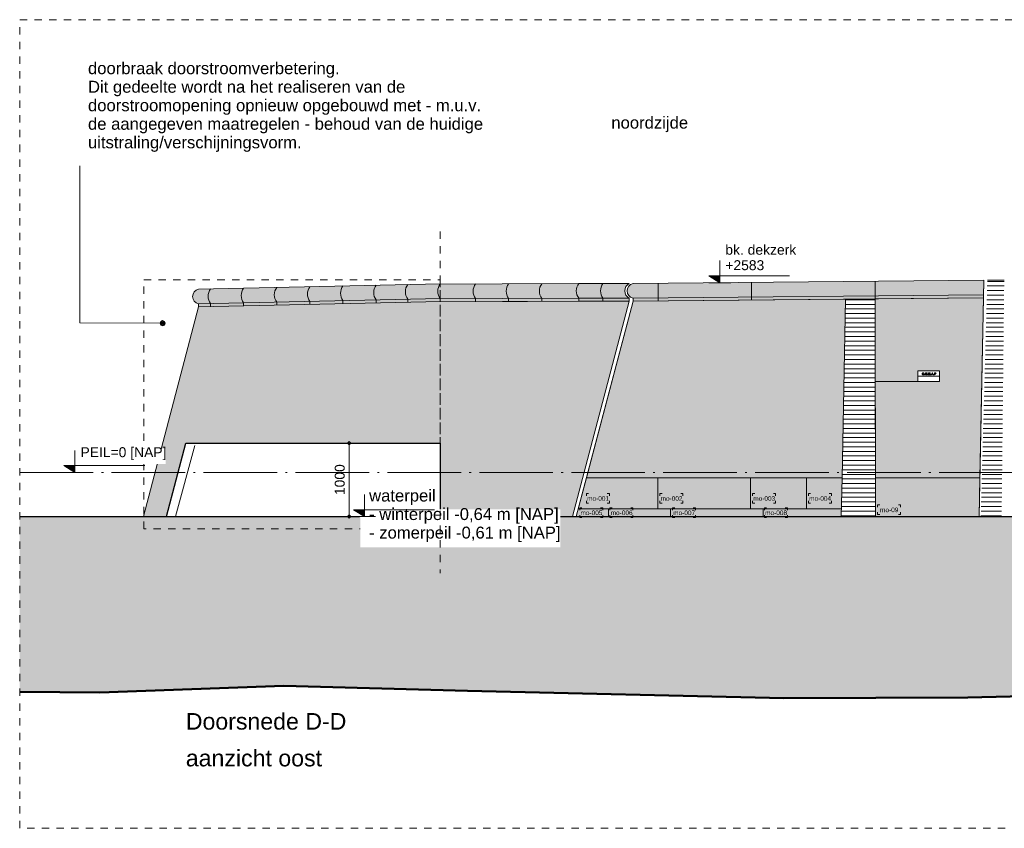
# Model space of a CAD drawing. Extents: x -294884 to 286267, y 0 to 1429765.
# Tile 50 of 178: x -28500 to -15114, y 381935 to 392935. Entities that reach past the tile are written whole.
import ezdxf

# ---------------------------------------------------------------- set-up
doc = ezdxf.new("R2010")
doc.units = 0
doc.header["$MEASUREMENT"] = 0
doc.linetypes.add('DASHDOT', pattern=[1250, 1000, -112.5, 25, -112.5])
doc.linetypes.add('DASHED', pattern=[200, 100, -100])
for name, color, linetype in [('A-0019-AFDEKVLAK', 1, 'Continuous'), ('A-0020-KADER', 8, 'Continuous'), ('A-0030-STRAMIEN', 1, 'Continuous'), ('A-0038-STR-MAATLIJN', 1, 'Continuous'), ('A-0070-SYMBOOL', 1, 'Continuous'), ('A-0306--', 1, 'Continuous'), ('A-0307-TEKST', 7, 'Continuous'), ('A-1100-TXT+MT-SO', 7, 'Continuous'), ('A-1130-TXT+MT-BE', 1, 'Continuous')]:
    doc.layers.add(name, color=color, linetype=linetype)
doc.dimstyles.new('@D00GM', dxfattribs={"dimtxt": 135, "dimasz": 1, "dimexe": 0.18, "dimexo": 0.0625, "dimgap": 13.5, "dimtad": 1, "dimdec": 0, "dimzin": 0, "dimdsep": 46, "dimtxsty": 'Standard', "dimblk": '^SD00____100_10', "dimcen": 0.09, "dimse1": 1, "dimse2": 1, "dimclrd": 1, "dimadec": 0, "dimazin": 0, "dimtfac": 1, "dimtdec": 4, "dimtmove": 0, "dimatfit": 3, "dimfxl": 0, "dimtolj": 1, "dimtzin": 0, "dimlwd": 13, "dimarcsym": 0})
doc.dimstyles.new('@D03ST', dxfattribs={"dimtxt": 162, "dimasz": 1, "dimexe": 0.18, "dimexo": 0.0625, "dimgap": 16.2, "dimtad": 1, "dimdec": 0, "dimzin": 0, "dimdsep": 46, "dimtxsty": 'Standard', "dimblk": '^SD03____100_10', "dimcen": 0.09, "dimse1": 1, "dimse2": 1, "dimclrd": 1, "dimadec": 0, "dimazin": 0, "dimtfac": 1, "dimtdec": 4, "dimtmove": 0, "dimatfit": 3, "dimfxl": 0, "dimtolj": 1, "dimtzin": 0, "dimlwd": 13, "dimarcsym": 0})
pattern_1 = [(0, (0, 0), (0, 62.5), [])]

# ---------------------------------------------------------------- blocks, each defined once
blk = doc.blocks.new('*D')
at = {"color": 1, "linetype": 'Continuous', "lineweight": 13}
for points in [[(62927, 114665), (63143, 119960)], [(63293, 119954), (62993, 119966)], [(79682, 118845), (79383, 118875)], [(79499, 118522), (79533, 118860)], [(78427, 113303), (78957, 118577)], [(79106, 118562), (78808, 118592)], [(79148, 115040), (79499, 118522)], [(79648, 118507), (79349, 118537)], [(79648, 118507), (79349, 118537)], [(78968, 113249), (79148, 115040)], [(79298, 115025), (78999, 115055)], [(79298, 115025), (78999, 115055)], [(63077, 114659), (62777, 114671)], [(78576, 113288), (78278, 113318)], [(79118, 113234), (78819, 113264)], [(79118, 113234), (78819, 113264)], [(78934, 112910), (78968, 113249)], [(79084, 112895), (78785, 112925)], [(-122398, 58428), (-122398, 58128)], [(-117098, 58425), (-117098, 58125)], [(-117098, 58275), (-122398, 58278)], [(26619, -2220), (26619, -1920)], [(26619, -2220), (26619, -1920)], [(31919, -2220), (31919, -1920)], [(31919, -2220), (31919, -1920)], [(26619, -2070), (31919, -2070)], [(26619, -2070), (31919, -2070)], [(117098, -58425), (117098, -58125)], [(122398, -58428), (122398, -58128)], [(117098, -58275), (122398, -58278)]]:
    blk.add_lwpolyline(points, dxfattribs=at)
at = {"color": 7, "linetype": 'Continuous', "lineweight": 18}
for points in [[(63166, 119959), (63144, 119983), (63120, 119961), (63142, 119937)], [(79555, 118858), (79535, 118883), (79510, 118863), (79530, 118838)], [(78980, 118574), (78960, 118599), (78934, 118579), (78955, 118554)], [(79521, 118520), (79501, 118545), (79476, 118524), (79496, 118499)], [(79521, 118520), (79501, 118545), (79476, 118524), (79496, 118499)], [(79171, 115037), (79151, 115063), (79126, 115042), (79146, 115017)], [(79171, 115037), (79151, 115063), (79126, 115042), (79146, 115017)], [(62950, 114664), (62928, 114688), (62904, 114666), (62926, 114642)], [(78450, 113301), (78429, 113326), (78404, 113305), (78425, 113280)], [(78991, 113246), (78971, 113272), (78945, 113251), (78966, 113226)], [(78991, 113246), (78971, 113272), (78945, 113251), (78966, 113226)], [(78957, 112908), (78937, 112933), (78911, 112913), (78932, 112888)], [(-122398, 58301), (-122421, 58278), (-122398, 58255), (-122375, 58278)], [(-117098, 58298), (-117121, 58275), (-117098, 58252), (-117075, 58275)], [(26619, -2093), (26642, -2070), (26619, -2047), (26596, -2070)], [(26619, -2093), (26642, -2070), (26619, -2047), (26596, -2070)], [(31919, -2093), (31942, -2070), (31919, -2047), (31896, -2070)], [(31919, -2093), (31942, -2070), (31919, -2047), (31896, -2070)], [(117098, -58298), (117121, -58275), (117098, -58252), (117075, -58275)], [(122398, -58301), (122421, -58278), (122398, -58255), (122375, -58278)]]:
    blk.add_lwpolyline(points, close=True, dxfattribs=at)
at = {"layer": 'A-0030-STRAMIEN', "color": 1, "linetype": 'Continuous', "lineweight": 13}
for points in [[(140965, 109469), (140670, 109524)], [(139855, 104285), (140818, 109496)], [(140003, 104257), (139708, 104312)], [(150193, -2166), (150193, -1866)], [(155493, -2166), (155493, -1866)], [(150193, -2016), (155493, -2016)], [(162027, -30782), (162027, -31082)], [(167327, -30782), (167327, -31082)], [(167327, -30932), (162027, -30932)]]:
    blk.add_lwpolyline(points, dxfattribs=at)
at = {"layer": 'A-0030-STRAMIEN', "color": 7, "linetype": 'Continuous', "lineweight": 18}
for points in [[(140840, 109492), (140822, 109519), (140795, 109501), (140814, 109474)], [(139878, 104280), (139859, 104307), (139833, 104289), (139851, 104262)], [(150193, -2039), (150216, -2016), (150193, -1993), (150170, -2016)], [(155493, -2039), (155516, -2016), (155493, -1993), (155470, -2016)], [(162027, -30909), (162004, -30932), (162027, -30955), (162050, -30932)], [(167327, -30909), (167304, -30932), (167327, -30955), (167350, -30932)]]:
    blk.add_lwpolyline(points, close=True, dxfattribs=at)
at = {"layer": 'A-0038-STR-MAATLIJN', "color": 1, "linetype": 'Continuous', "lineweight": 13}
for points in [[(54211, 116191), (54774, 129790)], [(54924, 129784), (54624, 129797)], [(93531, 103792), (95230, 122696)], [(95379, 122683), (95080, 122709)], [(54361, 116185), (54061, 116197)], [(132939, 106441), (134733, 116156)], [(134881, 116129), (134586, 116184)], [(140523, 109551), (141512, 114908)], [(141660, 114881), (141365, 114935)], [(139716, 105182), (140523, 109551)], [(140670, 109524), (140375, 109578)], [(140670, 109524), (140375, 109578)], [(133086, 106414), (132791, 106468)], [(139560, 104339), (139716, 105182)], [(139863, 105155), (139568, 105209)], [(139863, 105155), (139568, 105209)], [(139708, 104312), (139413, 104366)], [(93680, 103778), (93382, 103805)], [(58982, 102621), (58994, 102921)], [(58988, 102771), (64711, 102534)], [(64705, 102384), (64717, 102684)], [(136364, 96015), (136419, 96310)], [(136392, 96163), (141960, 95134)], [(141932, 94987), (141987, 95282)], [(98404, 84548), (98430, 84847)], [(98417, 84697), (105364, 84073)], [(105351, 83924), (105378, 84222)], [(27759, -1151), (27759, -1451)], [(41370, -1148), (41370, -1448)], [(80074, -1152), (80074, -1452)], [(99055, -1148), (99055, -1448)], [(151050, -1420), (151050, -1120)], [(160941, -1420), (160941, -1120)], [(41370, -1298), (27759, -1301)], [(99055, -1298), (80074, -1302)], [(151050, -1270), (160941, -1270)], [(150193, -1866), (150193, -1566)], [(151050, -1866), (151050, -1566)], [(151050, -1866), (151050, -1566)], [(155493, -1866), (155493, -1566)], [(155493, -1866), (155493, -1566)], [(160941, -1866), (160941, -1566)], [(150193, -1716), (151050, -1716)], [(151050, -1716), (155493, -1716)], [(155493, -1716), (160941, -1716)], [(163921, -1933), (163921, -1633)], [(167496, -1933), (167496, -1633)], [(85620, -2081), (85620, -1781)], [(85620, -2081), (85620, -1781)], [(163921, -1783), (167496, -1783)], [(87964, -2761), (87964, -2461)], [(89764, -2761), (89764, -2461)], [(89764, -2761), (89764, -2461)], [(93264, -2761), (93264, -2461)], [(87964, -2611), (89764, -2611)], [(89764, -2611), (93264, -2611)], [(16419, -29459), (16419, -29759)], [(30030, -29462), (30030, -29762)], [(85801, -29491), (85801, -29791)], [(104781, -29495), (104781, -29795)], [(16419, -29609), (30030, -29612)], [(85801, -29641), (104781, -29645)], [(156589, -30203), (156589, -29903)], [(166470, -30203), (166470, -29903)], [(166470, -30053), (156589, -30053)], [(91591, -30907), (91591, -30607)], [(95091, -30907), (95091, -30607)], [(95091, -30907), (95091, -30607)], [(96891, -30907), (96891, -30607)], [(95091, -30757), (91591, -30757)], [(96891, -30757), (95091, -30757)]]:
    blk.add_lwpolyline(points, dxfattribs=at)
at = {"layer": 'A-0038-STR-MAATLIJN', "color": 7, "linetype": 'Continuous', "lineweight": 18}
for points in [[(54797, 129790), (54775, 129813), (54751, 129791), (54773, 129768)], [(95253, 122694), (95232, 122719), (95207, 122698), (95228, 122673)], [(54234, 116190), (54212, 116214), (54188, 116192), (54210, 116168)], [(134756, 116152), (134737, 116179), (134711, 116161), (134729, 116134)], [(141535, 114904), (141516, 114930), (141490, 114912), (141508, 114885)], [(140545, 109547), (140527, 109574), (140500, 109555), (140519, 109528)], [(140545, 109547), (140527, 109574), (140500, 109555), (140519, 109528)], [(132961, 106437), (132943, 106463), (132916, 106445), (132934, 106418)], [(139738, 105178), (139720, 105205), (139693, 105186), (139712, 105159)], [(139738, 105178), (139720, 105205), (139693, 105186), (139712, 105159)], [(139583, 104335), (139564, 104362), (139538, 104343), (139556, 104317)], [(93554, 103790), (93533, 103815), (93508, 103794), (93529, 103769)], [(58987, 102748), (59011, 102770), (58989, 102794), (58965, 102772)], [(64710, 102511), (64734, 102533), (64712, 102557), (64688, 102535)], [(136387, 96140), (136414, 96158), (136396, 96185), (136369, 96167)], [(141956, 95112), (141982, 95130), (141964, 95157), (141937, 95138)], [(98415, 84674), (98440, 84695), (98419, 84720), (98394, 84699)], [(105362, 84050), (105387, 84071), (105366, 84096), (105342, 84075)], [(27759, -1278), (27736, -1301), (27759, -1324), (27782, -1301)], [(41370, -1275), (41347, -1298), (41370, -1321), (41393, -1298)], [(80074, -1279), (80051, -1302), (80074, -1325), (80097, -1302)], [(99055, -1275), (99032, -1298), (99055, -1321), (99078, -1298)], [(151050, -1293), (151073, -1270), (151050, -1247), (151027, -1270)], [(160941, -1293), (160964, -1270), (160941, -1247), (160918, -1270)], [(150193, -1739), (150216, -1716), (150193, -1693), (150170, -1716)], [(151050, -1739), (151073, -1716), (151050, -1693), (151027, -1716)], [(151050, -1739), (151073, -1716), (151050, -1693), (151027, -1716)], [(155493, -1739), (155516, -1716), (155493, -1693), (155470, -1716)], [(155493, -1739), (155516, -1716), (155493, -1693), (155470, -1716)], [(160941, -1739), (160964, -1716), (160941, -1693), (160918, -1716)], [(163921, -1806), (163944, -1783), (163921, -1760), (163898, -1783)], [(167496, -1806), (167519, -1783), (167496, -1760), (167473, -1783)], [(85620, -1954), (85643, -1931), (85620, -1908), (85597, -1931)], [(85620, -1954), (85643, -1931), (85620, -1908), (85597, -1931)], [(87964, -2634), (87987, -2611), (87964, -2588), (87941, -2611)], [(89764, -2634), (89787, -2611), (89764, -2588), (89741, -2611)], [(89764, -2634), (89787, -2611), (89764, -2588), (89741, -2611)], [(93264, -2634), (93287, -2611), (93264, -2588), (93241, -2611)], [(16419, -29586), (16442, -29609), (16419, -29632), (16396, -29609)], [(30030, -29589), (30053, -29612), (30030, -29635), (30007, -29612)], [(85801, -29618), (85824, -29641), (85801, -29664), (85778, -29641)], [(104781, -29622), (104804, -29645), (104781, -29668), (104758, -29645)], [(156589, -30076), (156566, -30053), (156589, -30030), (156612, -30053)], [(166470, -30076), (166447, -30053), (166470, -30030), (166492, -30053)], [(91591, -30780), (91568, -30757), (91591, -30734), (91614, -30757)], [(95091, -30780), (95068, -30757), (95091, -30734), (95114, -30757)], [(95091, -30780), (95068, -30757), (95091, -30734), (95114, -30757)], [(96891, -30780), (96868, -30757), (96891, -30734), (96914, -30757)]]:
    blk.add_lwpolyline(points, close=True, dxfattribs=at)
at = {"layer": 'A-0038-STR-MAATLIJN', "color": 1, "linetype": 'Continuous'}
blk.add_point((85620, -1931), dxfattribs=at)
at = {"layer": 'A-1130-TXT+MT-BE', "color": 1, "linetype": 'Continuous', "lineweight": 13}
for points in [[(63310, 129442), (63010, 129455)], [(62774, 119975), (63160, 129448)], [(62604, 115818), (62774, 119975)], [(62923, 119969), (62624, 119981)], [(62923, 119969), (62624, 119981)], [(62754, 115812), (62454, 115824)], [(62754, 115812), (62454, 115824)], [(62558, 114679), (62604, 115818)], [(62708, 114673), (62408, 114685)], [(-131879, 58064), (-131879, 57764)], [(-122398, 58058), (-122398, 57758)], [(-122398, 58058), (-122398, 57758)], [(-118237, 58056), (-118237, 57756)], [(-118237, 58056), (-118237, 57756)], [(-117097, 58055), (-117097, 57755)], [(-122398, 57908), (-131879, 57914)], [(-118237, 57906), (-122398, 57908)], [(-117097, 57905), (-118237, 57906)], [(26618, -1850), (26618, -1550)], [(27759, -1850), (27759, -1550)], [(27759, -1850), (27759, -1550)], [(31919, -1850), (31919, -1550)], [(31919, -1850), (31919, -1550)], [(41400, -1850), (41400, -1550)], [(26618, -1700), (27759, -1700)], [(27759, -1700), (31919, -1700)], [(31919, -1700), (41400, -1700)], [(25452, -30820), (25452, -30520)], [(30752, -30820), (30752, -30520)], [(25452, -30670), (30752, -30670)], [(71110, -33871), (70810, -33871)], [(70960, -34871), (70960, -33871)], [(115190, -33871), (114890, -33871)], [(115040, -34871), (115040, -33871)], [(71110, -34871), (70810, -34871)], [(115190, -34871), (114890, -34871)], [(117097, -58055), (117097, -57755)], [(118237, -58056), (118237, -57756)], [(118237, -58056), (118237, -57756)], [(122398, -58058), (122398, -57758)], [(122398, -58058), (122398, -57758)], [(131879, -58064), (131879, -57764)], [(117097, -57905), (118237, -57906)], [(118237, -57906), (122398, -57908)], [(122398, -57908), (131879, -57914)]]:
    blk.add_lwpolyline(points, dxfattribs=at)
at = {"layer": 'A-1130-TXT+MT-BE', "color": 7, "linetype": 'Continuous', "lineweight": 18}
for points in [[(63183, 129448), (63161, 129471), (63137, 129449), (63159, 129426)], [(62797, 119974), (62774, 119998), (62751, 119976), (62773, 119952)], [(62797, 119974), (62774, 119998), (62751, 119976), (62773, 119952)], [(62627, 115817), (62605, 115841), (62581, 115819), (62603, 115795)], [(62627, 115817), (62605, 115841), (62581, 115819), (62603, 115795)], [(62581, 114678), (62559, 114702), (62535, 114680), (62557, 114656)], [(-131879, 57937), (-131902, 57914), (-131879, 57891), (-131856, 57914)], [(-122398, 57931), (-122421, 57908), (-122398, 57885), (-122375, 57908)], [(-122398, 57931), (-122421, 57908), (-122398, 57885), (-122375, 57908)], [(-118237, 57929), (-118260, 57906), (-118237, 57883), (-118214, 57906)], [(-118237, 57929), (-118260, 57906), (-118237, 57883), (-118214, 57906)], [(-117097, 57928), (-117120, 57905), (-117097, 57882), (-117074, 57905)], [(26618, -1723), (26641, -1700), (26618, -1677), (26595, -1700)], [(27759, -1723), (27782, -1700), (27759, -1677), (27736, -1700)], [(27759, -1723), (27782, -1700), (27759, -1677), (27736, -1700)], [(31919, -1723), (31942, -1700), (31919, -1677), (31896, -1700)], [(31919, -1723), (31942, -1700), (31919, -1677), (31896, -1700)], [(41400, -1723), (41423, -1700), (41400, -1677), (41377, -1700)], [(25452, -30693), (25475, -30670), (25452, -30647), (25429, -30670)], [(30752, -30693), (30775, -30670), (30752, -30647), (30729, -30670)], [(70982, -33871), (70960, -33848), (70937, -33871), (70960, -33894)], [(115063, -33871), (115040, -33848), (115017, -33871), (115040, -33894)], [(70982, -34871), (70960, -34848), (70937, -34871), (70960, -34894)], [(115063, -34871), (115040, -34848), (115017, -34871), (115040, -34894)], [(117097, -57928), (117120, -57905), (117097, -57882), (117074, -57905)], [(118237, -57929), (118260, -57906), (118237, -57883), (118214, -57906)], [(118237, -57929), (118260, -57906), (118237, -57883), (118214, -57906)], [(122398, -57931), (122421, -57908), (122398, -57885), (122375, -57908)], [(122398, -57931), (122421, -57908), (122398, -57885), (122375, -57908)], [(131879, -57937), (131902, -57914), (131879, -57891), (131856, -57914)]]:
    blk.add_lwpolyline(points, close=True, dxfattribs=at)
at = {"color": 7, "linetype": 'Continuous', "char_height": 135, "attachment_point": 7, "line_spacing_factor": 0.933333}
for s, insert, rotation in [('{\\fArial|b0|i0|c12|p0;340}', (79443, 118543), 84.2582), ('{\\fArial|b0|i0|c12|p0;5300}', (62969, 117109), 87.6654), ('{\\fArial|b0|i0|c12|p0;3500}', (79246, 116581), 84.2577), ('{\\fArial|b0|i0|c12|p0;5300}', (78614, 115740), 84.2577), ('{\\fArial|b0|i0|c12|p0;1800}', (78980, 113945), 84.2577), ('{\\fArial|b0|i0|c12|p0;340}', (78879, 112931), 84.2582), ('{\\fArial|b0|i0|c12|p0;5300}', (-119954, 58369), 359.9654), ('{\\fArial|b0|i0|c12|p0;5300}', (119541, -58219), 359.9654)]:
    blk.add_mtext(s, dxfattribs=dict(at, insert=insert, rotation=rotation))
at = {"color": 7, "linetype": 'Continuous', "insert": (29063, -2013), "char_height": 135, "attachment_point": 7, "line_spacing_factor": 0.933333}
blk.add_mtext('{\\fArial|b0|i0|c12|p0;5300}', dxfattribs=at)
blk.add_mtext('{\\fArial|b0|i0|c12|p0;5300}', dxfattribs=at)
at = {"layer": 'A-0030-STRAMIEN', "color": 7, "linetype": 'Continuous', "insert": (140224, 106660), "char_height": 162, "attachment_point": 7, "rotation": 79.5354, "line_spacing_factor": 0.933333}
blk.add_mtext('{\\fArial|b0|i0|c12|p0;5300}', dxfattribs=at)
at = {"layer": 'A-0030-STRAMIEN', "color": 7, "linetype": 'Continuous', "char_height": 162, "attachment_point": 7, "line_spacing_factor": 0.933333}
for insert in [(152596, -1947), (164429, -30821)]:
    blk.add_mtext('{\\fArial|b0|i0|c12|p0;5300}', dxfattribs=dict(at, insert=insert))
at = {"layer": 'A-0038-STR-MAATLIJN', "color": 7, "linetype": 'Continuous', "char_height": 162, "attachment_point": 7, "line_spacing_factor": 0.933333}
for s, insert, rotation in [('{\\fArial|b0|i0|c12|p0;13611}', (54411, 122684), 87.6307), ('{\\fArial|b0|i0|c12|p0;18980}', (94284, 112942), 84.865), ('{\\fArial|b0|i0|c12|p0;5448}', (140905, 111999), 79.5354), ('{\\fArial|b0|i0|c12|p0;9880}', (133723, 111068), 79.535), ('{\\fArial|b0|i0|c12|p0;4443}', (140007, 107136), 79.5354), ('{\\fArial|b0|i0|c12|p0;857}', (139536, 104591), 79.5354), ('{\\fArial|b0|i0|c12|p0;5728}', (61605, 102732), 357.6307), ('{\\fArial|b0|i0|c12|p0;5662}', (138945, 95761), 349.535), ('{\\fArial|b0|i0|c12|p0;6975}', (101650, 84476), 354.865), ('{\\fArial|b0|i0|c12|p0;13611}', (34255, -1189), 0.011), ('{\\fArial|b0|i0|c12|p0;18980}', (89255, -1189), 0.011), ('{\\fArial|b0|i0|c12|p0;9890}', (155748, -1201), 0), ('{\\fArial|b0|i0|c12|p0;13611}', (22915, -29499), 359.989), ('{\\fArial|b0|i0|c12|p0;18980}', (94982, -29532), 359.989), ('{\\fArial|b0|i0|c12|p0;9880}', (161282, -29984), 360)]:
    blk.add_mtext(s, dxfattribs=dict(at, insert=insert, rotation=rotation))
for s, insert in [('{\\fArial|b0|i0|c12|p0;857}', (150436, -1647)), ('{\\fArial|b0|i0|c12|p0;4443}', (153024, -1647)), ('{\\fArial|b0|i0|c12|p0;5448}', (157970, -1647)), ('{\\fArial|b0|i0|c12|p0;3575}', (165461, -1714)), ('{\\fArial|b0|i0|c12|p0;1800}', (88617, -2542)), ('{\\fArial|b0|i0|c12|p0;3500}', (91267, -2542)), ('{\\fArial|b0|i0|c12|p0;3500}', (93094, -30688)), ('{\\fArial|b0|i0|c12|p0;1800}', (95744, -30688))]:
    blk.add_mtext(s, dxfattribs=dict(at, insert=insert))
at = {"layer": 'A-1130-TXT+MT-BE', "color": 7, "linetype": 'Continuous', "char_height": 135, "attachment_point": 7, "line_spacing_factor": 0.933333}
for s, insert, rotation in [('{\\fArial|b0|i0|c12|p0;9481}', (62901, 124508), 87.6653), ('{\\fArial|b0|i0|c12|p0;4160}', (62623, 117693), 87.6653), ('{\\fArial|b0|i0|c12|p0;1140}', (62515, 115045), 87.6653), ('{\\fArial|b0|i0|c12|p0;9481}', (-127344, 58004), 359.9653), ('{\\fArial|b0|i0|c12|p0;4160}', (-120524, 58000), 359.9653), ('{\\fArial|b0|i0|c12|p0;1140}', (-117873, 57998), 359.9653), ('{\\fArial|b0|i0|c12|p0;1140}', (26982, -1643), 360), ('{\\fArial|b0|i0|c12|p0;4160}', (29633, -1643), 360), ('{\\fArial|b0|i0|c12|p0;9481}', (36454, -1643), 360), ('{\\fArial|b0|i0|c12|p0;1000}', (70902, -34578), 90), ('{\\fArial|b0|i0|c12|p0;1000}', (114982, -34578), 90), ('{\\fArial|b0|i0|c12|p0;1140}', (117461, -57848), 359.9654), ('{\\fArial|b0|i0|c12|p0;4160}', (120111, -57849), 359.9654), ('{\\fArial|b0|i0|c12|p0;9481}', (126932, -57853), 359.9654)]:
    blk.add_mtext(s, dxfattribs=dict(at, insert=insert, rotation=rotation))
at = {"layer": 'A-1130-TXT+MT-BE', "color": 7, "linetype": 'Continuous', "insert": (27896, -30612), "char_height": 135, "attachment_point": 7, "line_spacing_factor": 0.933333}
blk.add_mtext('{\\fArial|b0|i0|c12|p0;5300}', dxfattribs=at)
blk = doc.blocks.new('^SD00____100_10')
at = {"layer": 'A-1130-TXT+MT-BE', "color": 1, "linetype": 'Continuous', "lineweight": 13}
blk.add_lwpolyline([(0, -150), (0, 150)], dxfattribs=at)
at = {"layer": 'A-1130-TXT+MT-BE', "color": 7, "linetype": 'Continuous', "lineweight": 18}
blk.add_lwpolyline([(0, -23), (23, 0), (0, 23), (-23, 0)], close=True, dxfattribs=at)
blk = doc.blocks.new('^SD03____100_10')
at = {"layer": 'A-0038-STR-MAATLIJN', "color": 1, "linetype": 'Continuous', "lineweight": 13}
blk.add_lwpolyline([(0, -150), (0, 150)], dxfattribs=at)
at = {"layer": 'A-0038-STR-MAATLIJN', "color": 7, "linetype": 'Continuous', "lineweight": 18}
blk.add_lwpolyline([(0, -23), (23, 0), (0, 23), (-23, 0)], close=True, dxfattribs=at)
blk = doc.blocks.new('M-NIEUW_132')
at = {"linetype": 'Continuous', "lineweight": 5}
for color, points in [(8, [(74085, -31700.9, 0.3557826), (74085, -31900.7), (74085, -31940.9), (72001.8, -31947), (68914, -32017.5), (68914, -31977.5, -0.8145941), (68914, -31777.7), (71998.7, -31707)]), (8, [(74085, -31940.9), (74085, -31900.7, -0.3557826), (74085, -31700.9), (74770.1, -31700.3, 0.6251003), (74770.1, -31900.6), (74770.1, -31940.6)]), (8, [(79584, -31894.1), (74820.1, -31940.1), (74820.1, -31900.1, -0.814407), (74820.1, -31700.3), (79588.7, -31654.1)]), (254, [(68163.9, -34871.4), (68914, -32017.5), (72001.8, -31947), (74085, -31940.9), (74770.1, -31940.6), (73999.6, -34871.4)]), (254, [(74820.1, -31940.1), (77708, -31912.2), (77661.7, -34343.8), (74188.2, -34343.8)]), (254, [(78110.5, -31908.4), (79584, -31894.1), (79536.1, -34343.8), (78116.8, -34343.8), (78113.6, -33034.6), (78986.1, -33034.6), (78986.1, -32889), (78694.9, -32889), (78694.9, -33034.6), (78113.6, -33034.6)]), (8, [(74049.6, -34871.4), (74188.2, -34343.8), (77661.7, -34343.8), (77650.2, -34871.4)]), (8, [(78116.8, -34343.8), (79536.1, -34343.8), (79525.8, -34871.4), (78118.5, -34871.4)]), (111, [(66481.7, -34871.4), (123481.7, -34871.4), (123481.7, -37564.9), (122676.8, -37571.4), (120177, -37501.4), (118375.8, -37651.4), (115876, -37481.4), (113376.2, -37511.4), (111575.1, -37421.4), (109075.3, -37421.4), (104774.3, -37471.4), (102274.6, -37421.4), (99774.8, -37471.4), (97973.6, -37461.4), (95473.8, -37461.4), (92974.1, -37451.4), (91172.9, -37401.4), (88673.1, -37301.4), (86173.3, -37191.4), (83673.6, -37291.4), (81727.8, -37291.4), (79372.6, -37331.4), (76872.8, -37341.4), (72571.9, -37241.4), (70072.1, -37171.4), (67572.3, -37261.4), (66481.7, -37255.3)])]:
    blk.add_hatch(color=color, dxfattribs=at).paths.add_polyline_path(points, flags=0)
h = blk.add_hatch(dxfattribs=at)
h.set_pattern_fill('@AVMWH2', color=251, style=0, pattern_type=0)
h.set_pattern_definition(pattern_1)
h.paths.add_polyline_path([(79638.7, -31654.1), (79865.2, -31654.1), (79830, -34871.4), (79550, -34871.4)], flags=0)
h = blk.add_hatch(dxfattribs=at)
h.set_pattern_fill('@AVMWH2', color=251, style=0, pattern_type=0)
h.set_pattern_definition(pattern_1)
h.paths.add_polyline_path([(78118.5, -34871.4), (78110.5, -31908.4), (77708, -31912.2), (77650.2, -34871.4)], flags=0)
at = {"layer": 'A-0030-STRAMIEN', "linetype": 'Continuous', "lineweight": 5}
for points in [[(75850, -31593.9), (76000, -31593.9), (76000, -31688.9)], [(67083.1, -34176.4), (67233.1, -34176.4), (67233.1, -34271.4)]]:
    blk.add_hatch(color=253, dxfattribs=at).paths.add_polyline_path(points, flags=0)
at = {"color": 7, "linetype": 'DASHED', "lineweight": 0}
blk.add_lwpolyline([(66481.7, -39111), (66481.7, -28111), (123481.7, -28111), (123481.7, -39111)], close=True, dxfattribs=at)
at = {"color": 8, "linetype": 'Continuous', "lineweight": 13}
for points in [[(74085, -31700.9, 0.3557826), (74085, -31900.7), (74085, -31940.9), (72001.8, -31947), (68914, -32017.5), (68914, -31977.5, -0.8145941), (68914, -31777.7), (71998.7, -31707)], [(74770.1, -31940.6), (74770.1, -31900.6, -0.6251003), (74770.1, -31700.3), (74085, -31700.9, 0.3557826), (74085, -31900.7), (74085, -31940.9)], [(79584, -31894.1), (74820.1, -31940.1), (74820.1, -31900.1, -0.814407), (74820.1, -31700.3), (79588.7, -31654.1)]]:
    blk.add_lwpolyline(points, format="xyb", close=True, dxfattribs=at)
at = {"color": 7, "linetype": 'Continuous', "lineweight": 18}
for points in [[(68914, -31777.7), (71998.7, -31707), (74085, -31700.9)], [(74770.1, -31700.3), (74085, -31700.9)], [(79525.8, -34871.4), (79588.7, -31654.1), (74820.1, -31700.3)], [(79865.2, -31654.1), (79638.7, -31654.1)], [(79584.8, -31854.2), (74820.1, -31900.1)], [(68914, -31977.5), (72001.2, -31907), (74085.6, -31900.9)], [(74820.1, -31900.1), (74820.1, -31940.1), (74049.6, -34871.4)], [(74770.1, -31900.6), (74738.7, -31900.9), (74085, -31900.7)], [(74770.1, -31940.6), (74738.7, -31940.9), (74085, -31940.9), (74085, -31900.7)], [(74188.2, -34343.8), (77661.7, -34343.8), (77708, -31912.2)], [(79584, -31894.1), (74820.1, -31940.1)], [(78118.5, -34871.4), (78110.5, -31908.4)], [(77661.7, -34343.8), (77650.2, -34871.4)], [(78116.8, -34343.8), (79536.1, -34343.8)]]:
    blk.add_lwpolyline(points, dxfattribs=at)
at = {"color": 1, "linetype": 'Continuous', "lineweight": 13}
for points in [[(71327.7, -31962.6), (71327.7, -31922.5, -0.3283941), (71327.7, -31722.3)], [(71757.7, -31952.8), (71757.7, -31912.7, -0.3283941), (71757.7, -31712.5)], [(72199.6, -31945.3), (72199.6, -31905.2, -0.3283941), (72199.6, -31705)], [(72678.9, -31945.3), (72678.9, -31905.2, -0.3283941), (72678.9, -31705)], [(73129.3, -31944), (73129.3, -31903.9, -0.3283941), (73129.3, -31703.7)], [(73579.7, -31942.6), (73579.7, -31902.5, -0.3283941), (73579.7, -31702.4)], [(74411.8, -31940.9), (74411.8, -31900.8, -0.3283941), (74411.8, -31700.6)], [(69075.7, -32014), (69075.7, -31973.9, -0.3283941), (69075.7, -31773.7)], [(69526.1, -32003.7), (69526.1, -31963.6, -0.3283941), (69526.1, -31763.5)], [(69976.5, -31993.4), (69976.5, -31953.4, -0.3283941), (69976.5, -31753.2)], [(70426.9, -31983.2), (70426.9, -31943.1, -0.3283941), (70426.9, -31742.9)], [(70877.3, -31972.9), (70877.3, -31932.8, -0.3283941), (70877.3, -31732.6)]]:
    blk.add_lwpolyline(points, format="xyb", dxfattribs=at)
at = {"color": 7, "linetype": 'Continuous', "lineweight": 18}
for points in [[(74085, -31900.7, -0.3557826), (74085, -31700.9)], [(74820.1, -31900.1, -0.814407), (74820.1, -31700.3)], [(68914, -31777.7, 0.8145941), (68914, -31977.5), (68914, -32017.5)]]:
    blk.add_lwpolyline(points, format="xyb", dxfattribs=at)
at = {"color": 1, "linetype": 'Continuous', "lineweight": 13}
for points in [[(75162, -31697), (75162, -31936.8)], [(76432.9, -31684.7), (76432.9, -31924.5)], [(78110.5, -31908.4), (78110.5, -31668.4)], [(68914, -32017.5), (72001.8, -31947), (74770.1, -31940.6)], [(75158.7, -34766.5), (75158.7, -34343.8)], [(76418.7, -34766.5), (76418.7, -34343.8)], [(77178.7, -34766.5), (77178.7, -34343.8)], [(77652.3, -34766.5), (74077.2, -34766.5)], [(74488.7, -34766.5), (74488.7, -34871.4)], [(75328.7, -34766.5), (75328.7, -34871.4)], [(76588.7, -34766.5), (76588.7, -34871.4)]]:
    blk.add_lwpolyline(points, dxfattribs=at)
at = {"color": 254, "linetype": 'Continuous', "lineweight": 13}
for points in [[(73999.6, -34871.4), (74770.1, -31940.6), (74085, -31940.9), (72001.8, -31947), (68914, -32017.5), (68163.9, -34871.4)], [(74188.2, -34343.8), (77661.7, -34343.8), (77708, -31912.2), (74820.1, -31940.1)], [(78110.5, -31908.4), (79584, -31894.1), (79536.1, -34343.8), (78116.8, -34343.8), (78113.6, -33034.6), (78986.1, -33034.6), (78986.1, -32889), (78694.9, -32889), (78694.9, -33034.6), (78113.6, -33034.6)]]:
    blk.add_lwpolyline(points, close=True, dxfattribs=at)
at = {"color": 4, "linetype": 'Continuous', "lineweight": 35}
blk.add_lwpolyline([(79568.5, -32660.9), (79569, -32660.9)], dxfattribs=at)
at = {"color": 1, "linetype": 'Continuous', "lineweight": 13}
blk.add_lwpolyline([(78694.9, -33034.6), (78986.1, -33034.6), (78986.1, -32889), (78694.9, -32889)], close=True, dxfattribs=at)
at = {"color": 8, "linetype": 'Continuous', "lineweight": 5}
for points in [[(78750.5, -32929.1), (78750.8, -32925.5), (78751.5, -32922.4), (78752.6, -32919.5), (78754.3, -32917.4), (78756.8, -32915.6), (78759.3, -32914.2), (78761.8, -32913.5), (78764.9, -32913.2), (78768.8, -32913.5), (78772.7, -32915.3), (78775.5, -32917.4), (78777.6, -32920.6), (78779, -32924.5), (78779.4, -32928.7), (78779, -32932.9), (78777.6, -32936.8), (78775.2, -32939.6), (78772.3, -32942.1), (78768.8, -32943.5), (78764.9, -32943.9), (78761, -32943.5), (78757.2, -32941.8), (78754.3, -32939.6), (78752.2, -32936.5), (78750.8, -32932.6), (78750.5, -32929.1), (78750.5, -32929.1)], [(78754.3, -32929.1), (78754.7, -32931.5), (78755, -32933.6), (78756.1, -32935.8), (78757.5, -32937.2), (78758.9, -32938.6), (78760.7, -32939.6), (78762.8, -32940.4), (78764.9, -32940.4), (78767, -32940.4), (78769.2, -32939.6), (78770.9, -32938.6), (78772.7, -32937.2), (78773.8, -32935.8), (78774.8, -32933.6), (78775.5, -32931.2), (78775.5, -32928.7), (78775.2, -32925.2), (78774.1, -32922.4), (78772.7, -32919.9), (78770.6, -32918.1), (78767.8, -32917.1), (78764.9, -32916.7), (78761, -32917.4), (78757.5, -32919.5), (78756.1, -32921.3), (78755, -32923.4), (78754.7, -32925.9), (78754.3, -32929.1), (78754.3, -32929.1)], [(78796.7, -32943.5), (78796.7, -32913.5), (78806.9, -32913.5), (78810.1, -32913.5), (78812.2, -32913.9), (78814.7, -32914.9), (78816.8, -32916), (78818.9, -32918.5), (78820.3, -32921.3), (78821, -32924.5), (78821.4, -32928.4), (78821, -32931.5), (78820.7, -32934.4), (78819.6, -32936.8), (78818.6, -32938.9), (78817.2, -32940.4), (78815.8, -32941.4), (78812.2, -32943.2), (78807.6, -32943.5), (78796.7, -32943.5)], [(78800.6, -32940), (78806.9, -32940), (78809.8, -32940), (78811.9, -32939.6), (78813.3, -32938.9), (78814.3, -32937.9), (78815.8, -32936.1), (78816.8, -32934), (78817.2, -32931.5), (78817.5, -32928.4), (78817.2, -32924.1), (78816.1, -32920.9), (78814.3, -32918.8), (78812.2, -32917.8), (78810.1, -32917.4), (78806.9, -32917.1), (78800.6, -32917.1), (78800.6, -32940)], [(78838.7, -32943.5), (78838.7, -32913.5), (78850, -32913.5), (78853.2, -32913.9), (78855.3, -32914.6), (78857.4, -32915.6), (78858.8, -32917.4), (78859.5, -32919.2), (78859.9, -32921.3), (78859.5, -32923.1), (78858.8, -32924.8), (78857.4, -32926.6), (78855.6, -32927.6), (78858.1, -32928.7), (78859.5, -32930.5), (78860.6, -32932.6), (78860.9, -32935.1), (78860.6, -32936.8), (78860.2, -32938.9), (78859.2, -32940.4), (78857.8, -32941.8), (78856.3, -32942.5), (78854.6, -32943.2), (78852.5, -32943.5), (78850, -32943.5), (78838.7, -32943.5)], [(78842.6, -32926.2), (78849.3, -32926.2), (78851.4, -32926.2), (78852.8, -32925.9), (78854.2, -32925.2), (78855.3, -32924.5), (78856, -32923.1), (78856, -32921.6), (78856, -32920.2), (78855.3, -32919.2), (78853.2, -32917.4), (78851.4, -32917.1), (78848.6, -32917.1), (78842.6, -32917.1), (78842.6, -32926.2)], [(78842.6, -32940), (78850, -32940), (78851.8, -32940), (78852.8, -32940), (78854.9, -32938.9), (78856.3, -32937.5), (78857, -32935.1), (78857, -32933.3), (78856.3, -32931.9), (78855.3, -32930.8), (78853.9, -32930.1), (78852.1, -32929.8), (78849.6, -32929.8), (78842.6, -32929.8), (78842.6, -32940)], [(78874.3, -32943.5), (78886.7, -32913.5), (78890.6, -32913.5), (78902.9, -32943.5), (78898.7, -32943.5), (78895.2, -32934), (78882.1, -32934), (78878.6, -32943.5), (78874.3, -32943.5)], [(78883.5, -32930.5), (78893.8, -32930.5), (78890.9, -32922.7), (78889.5, -32919.5), (78888.8, -32917.1), (78887, -32922.4), (78883.5, -32930.5)], [(78917.8, -32943.5), (78917.8, -32913.5), (78928.7, -32913.5), (78931.2, -32913.5), (78933.3, -32913.9), (78935, -32914.2), (78936.8, -32915.3), (78938.2, -32916.4), (78939.3, -32918.1), (78939.6, -32919.9), (78940, -32922), (78939.3, -32925.5), (78937.5, -32928.7), (78936.1, -32929.8), (78934.3, -32930.5), (78931.9, -32931.2), (78929, -32931.2), (78921.6, -32931.2), (78921.6, -32943.5), (78917.8, -32943.5)], [(78921.6, -32927.6), (78929, -32927.6), (78932.6, -32927.3), (78934.7, -32926.2), (78935.8, -32924.5), (78936.1, -32922.4), (78935.8, -32920.6), (78935, -32919.2), (78934, -32918.1), (78932.6, -32917.4), (78931.5, -32917.1), (78929, -32917.1), (78921.6, -32917.1), (78921.6, -32927.6)], [(78785.4, -32943.5), (78785.4, -32939.6), (78789.3, -32939.6), (78789.3, -32943.5), (78785.4, -32943.5)], [(78827.4, -32943.5), (78827.4, -32939.6), (78831.3, -32939.6), (78831.3, -32943.5), (78827.4, -32943.5)], [(78866.9, -32943.5), (78866.9, -32939.6), (78870.8, -32939.6), (78870.8, -32943.5), (78866.9, -32943.5)], [(78906.5, -32943.5), (78906.5, -32939.6), (78910.3, -32939.6), (78910.3, -32943.5), (78906.5, -32943.5)]]:
    blk.add_lwpolyline(points, close=True, dxfattribs=at)
blk.add_lwpolyline([(78694.9, -32961.8), (78986.1, -32961.8)], dxfattribs=at)
at = {"color": 8, "linetype": 'Continuous', "lineweight": 13}
for points in [[(74049.6, -34871.4), (74188.2, -34343.8), (77661.7, -34343.8), (77650.2, -34871.4)], [(78116.8, -34343.8), (79536.1, -34343.8), (79525.8, -34871.4), (78118.5, -34871.4)]]:
    blk.add_lwpolyline(points, close=True, dxfattribs=at)
at = {"color": 111, "linetype": 'Continuous', "lineweight": 13}
for points in [[(66481.7, -34871.4), (123481.7, -34871.4)], [(102274.6, -37421.4), (99774.8, -37471.4), (97973.6, -37461.4), (95473.8, -37461.4), (92974.1, -37451.4), (91172.9, -37401.4), (88673.1, -37301.4), (86173.3, -37191.4), (83673.6, -37291.4), (81727.8, -37291.4), (79372.6, -37331.4), (76872.8, -37341.4), (72571.9, -37241.4), (70072.1, -37171.4), (67572.3, -37261.4), (66481.7, -37255.3)]]:
    blk.add_lwpolyline(points, dxfattribs=at)
at = {"layer": 'A-0020-KADER', "color": 92, "linetype": 'Continuous', "lineweight": 50}
blk.add_lwpolyline([(102274.6, -37421.4), (99774.8, -37471.4), (97973.6, -37461.4), (95473.8, -37461.4), (92974.1, -37451.4), (91172.9, -37401.4), (88673.1, -37301.4), (86173.3, -37191.4), (83673.6, -37291.4), (81872.4, -37271.4), (79372.6, -37331.4), (76872.8, -37341.4), (72571.9, -37241.4), (70072.1, -37171.4), (67572.3, -37261.4), (66481.7, -37255.3)], dxfattribs=at)
at = {"layer": 'A-0030-STRAMIEN', "color": 1, "linetype": 'Continuous', "lineweight": 13}
for points in [[(76000, -31388.9), (76000, -31688.9), (75850, -31593.9), (76950, -31593.9)], [(75850, -31688.9), (76150, -31688.9)], [(67233.1, -33971.4), (67233.1, -34271.4), (67083.1, -34176.4), (68183.1, -34176.4)], [(67083.1, -34271.4), (67383.1, -34271.4)]]:
    blk.add_lwpolyline(points, dxfattribs=at)
at = {"layer": 'A-0070-SYMBOOL', "color": 1, "linetype": 'Continuous', "lineweight": 13}
blk.add_lwpolyline([(68425.2, -32239.8), (67300, -32234), (67300, -30100)], dxfattribs=at)
at = {"layer": 'A-0070-SYMBOOL', "color": 7, "linetype": 'Continuous', "lineweight": 18}
for points in [[(68390.3, -32239.8), (68400.5, -32264.5), (68425.2, -32274.8), (68450, -32264.5), (68460.2, -32239.8), (68450, -32215.1), (68425.2, -32204.8), (68400.5, -32215.1)], [(68400.2, -32239.8), (68407.6, -32257.5), (68425.2, -32264.8), (68442.9, -32257.5), (68450.2, -32239.8), (68442.9, -32222.1), (68425.2, -32214.8), (68407.6, -32222.1)], [(68410.2, -32239.8), (68414.6, -32250.4), (68425.2, -32254.8), (68435.9, -32250.4), (68440.3, -32239.8), (68435.9, -32229.2), (68425.2, -32224.8), (68414.6, -32229.2)], [(68420.3, -32239.8), (68421.7, -32243.3), (68425.2, -32244.8), (68428.8, -32243.3), (68430.2, -32239.8), (68428.8, -32236.3), (68425.2, -32234.8), (68421.7, -32236.3)]]:
    blk.add_lwpolyline(points, close=True, dxfattribs=at)
at = {"layer": 'A-0306--', "color": 1, "linetype": 'Continuous', "lineweight": 13}
for points in [[(74216.7, -34556.4), (74186.7, -34556.4), (74186.7, -34586.4)], [(74216.7, -34686.4), (74186.7, -34686.4), (74186.7, -34656.4)], [(74470, -34556.4), (74500, -34556.4), (74500, -34586.4)], [(74470, -34686.4), (74500, -34686.4), (74500, -34656.4)], [(75215.3, -34556.4), (75185.3, -34556.4), (75185.3, -34586.4)], [(75215.3, -34686.4), (75185.3, -34686.4), (75185.3, -34656.4)], [(75468.7, -34556.4), (75498.7, -34556.4), (75498.7, -34586.4)], [(75468.7, -34686.4), (75498.7, -34686.4), (75498.7, -34656.4)], [(76475.3, -34556.4), (76445.3, -34556.4), (76445.3, -34586.4)], [(76475.3, -34686.4), (76445.3, -34686.4), (76445.3, -34656.4)], [(76728.7, -34556.4), (76758.7, -34556.4), (76758.7, -34586.4)], [(76728.7, -34686.4), (76758.7, -34686.4), (76758.7, -34656.4)], [(77235.3, -34556.4), (77205.3, -34556.4), (77205.3, -34586.4)], [(77235.3, -34686.4), (77205.3, -34686.4), (77205.3, -34656.4)], [(77488.7, -34556.4), (77518.7, -34556.4), (77518.7, -34586.4)], [(77488.7, -34686.4), (77518.7, -34686.4), (77518.7, -34656.4)], [(74126.7, -34751.2), (74096.7, -34751.2), (74096.7, -34781.2)], [(74380, -34751.2), (74410, -34751.2), (74410, -34781.2)], [(74536.7, -34751.2), (74506.7, -34751.2), (74506.7, -34781.2)], [(74790, -34751.2), (74820, -34751.2), (74820, -34781.2)], [(75386.7, -34751.2), (75356.7, -34751.2), (75356.7, -34781.2)], [(75640, -34751.2), (75670, -34751.2), (75670, -34781.2)], [(76636.7, -34751.2), (76606.7, -34751.2), (76606.7, -34781.2)], [(76890, -34751.2), (76920, -34751.2), (76920, -34781.2)], [(78175.2, -34711.4), (78145.2, -34711.4), (78145.2, -34741.4)], [(78428.5, -34711.4), (78458.5, -34711.4), (78458.5, -34741.4)], [(74126.7, -34881.2), (74096.7, -34881.2), (74096.7, -34851.2)], [(74380, -34881.2), (74410, -34881.2), (74410, -34851.2)], [(74536.7, -34881.2), (74506.7, -34881.2), (74506.7, -34851.2)], [(74790, -34881.2), (74820, -34881.2), (74820, -34851.2)], [(75386.7, -34881.2), (75356.7, -34881.2), (75356.7, -34851.2)], [(75640, -34881.2), (75670, -34881.2), (75670, -34851.2)], [(76636.7, -34881.2), (76606.7, -34881.2), (76606.7, -34851.2)], [(76890, -34881.2), (76920, -34881.2), (76920, -34851.2)], [(78175.2, -34841.4), (78145.2, -34841.4), (78145.2, -34811.4)], [(78428.5, -34841.4), (78458.5, -34841.4), (78458.5, -34811.4)]]:
    blk.add_lwpolyline(points, dxfattribs=at)
at = {"layer": 'A-0307-TEKST', "color": 7, "linetype": 'Continuous', "char_height": 63, "attachment_point": 7, "line_spacing_factor": 1.333333}
for s, insert in [('{\\fArial|b0|i0|c12|p0;mo-001}', (74196.1, -34656.4)), ('{\\fArial|b0|i0|c12|p0;mo-002}', (75194.7, -34656.4)), ('{\\fArial|b0|i0|c12|p0;mo-003}', (76454.7, -34656.4)), ('{\\fArial|b0|i0|c12|p0;mo-004}', (77214.7, -34656.4)), ('{\\fArial|b0|i0|c12|p0;mo-005}', (74106.1, -34851.2)), ('{\\fArial|b0|i0|c12|p0;mo-006}', (74516.1, -34851.2)), ('{\\fArial|b0|i0|c12|p0;mo-007}', (75366.1, -34851.2)), ('{\\fArial|b0|i0|c12|p0;mo-008}', (76616.1, -34851.2)), ('{\\fArial|b0|i0|c12|p0;mo-09}', (78178.7, -34811.4))]:
    blk.add_mtext(s, dxfattribs=dict(at, insert=insert))
at = {"layer": 'A-1100-TXT+MT-SO', "color": 7, "linetype": 'Continuous', "attachment_point": 7}
for s, insert, char_height, line_spacing_factor in [('{\\fArial|b0|i0|c12|p0;doorbraak doorstroomverbetering. }', (67410, -28901.2), 162, 0.933333), ('{\\fArial|b0|i0|c12|p0;Dit gedeelte wordt na het realiseren van de }', (67410, -29153.2), 162, 0.933333), ('{\\fArial|b0|i0|c12|p0;doorstroomopening opnieuw opgebouwd met - m.u.v. }', (67410, -29405.2), 162, 0.933333), ('{\\fArial|b0|i0|c12|p0;de aangegeven maatregelen - behoud van de huidige }', (67410, -29657.2), 162, 0.933333), ('{\\fArial|b0|i0|c12|p0;noordzijde}', (74525.4, -29641.2), 162, 0.933333), ('{\\fArial|b0|i0|c12|p0;uitstraling/verschijningsvorm.}', (67410, -29909.2), 162, 0.933333), ('{\\fArial|b0|i0|c12|p0;Doorsnede D-D}', (68740, -37771.4), 225, 1.333333), ('{\\fArial|b0|i0|c12|p0;aanzicht oost}', (68740, -38271.4), 225, 1.333333)]:
    blk.add_mtext(s, dxfattribs=dict(at, insert=insert, char_height=char_height, line_spacing_factor=line_spacing_factor))
at = {"linetype": 'Continuous'}
blk.add_wipeout([(68741.4, -33871.4), (72200, -33871.4), (72200, -34871.4), (68478.6, -34871.4)], dxfattribs=at).dxf.layer = 'A-0019-AFDEKVLAK'
at = {"color": 1, "linetype": 'DASHED', "lineweight": 13}
blk.add_lwpolyline([(68168.7, -31650), (72200, -31650), (72200, -35038.7), (68168.7, -35038.7), (68168.7, -31650)], dxfattribs=at)
at = {"color": 7, "linetype": 'Continuous', "lineweight": 18}
blk.add_lwpolyline([(68914, -32017.5), (68163.9, -34871.4)], dxfattribs=at)
at = {"color": 5, "linetype": 'Continuous', "lineweight": 25}
for points in [[(68478.6, -34871.4), (68741.4, -33871.4), (72200, -33871.4), (72200, -34871.4)], [(66481.7, -34871.4), (123481.7, -34871.4)]]:
    blk.add_lwpolyline(points, dxfattribs=at)
at = {"color": 1, "linetype": 'Continuous', "lineweight": 13}
blk.add_lwpolyline([(68861.4, -33901.4), (68598.6, -34871.4)], dxfattribs=at)
at = {"layer": 'A-0030-STRAMIEN', "color": 1, "linetype": 'DASHDOT', "lineweight": 13}
blk.add_lwpolyline([(66481.7, -34271.4), (123481.7, -34271.4)], dxfattribs=at)
at = {"linetype": 'Continuous'}
blk.add_wipeout([(71112, -34883.2), (70952, -34779.8), (70952, -34719.8), (71112, -34719.8), (71112, -34529.8), (72162, -34529.8), (72162, -34769.8), (73832, -34769.8), (73832, -35289.8), (71112, -35289.8)], dxfattribs=at).dxf.layer = 'A-0019-AFDEKVLAK'
at = {"linetype": 'Continuous', "lineweight": 5}
blk.add_hatch(color=253, dxfattribs=at).paths.add_polyline_path([(71020, -34776.4), (71170, -34776.4), (71170, -34871.4)], flags=0)
at = {"color": 1, "linetype": 'DASHED', "lineweight": 13}
blk.add_lwpolyline([(72200, -30991.1), (72200, -35641.1)], dxfattribs=at)
at = {"color": 1, "linetype": 'Continuous', "lineweight": 13}
for points in [[(71170, -34571.4), (71170, -34871.4), (71020, -34776.4), (72120, -34776.4)], [(71020, -34871.4), (71320, -34871.4)]]:
    blk.add_lwpolyline(points, dxfattribs=at)
at = {"layer": 'A-1100-TXT+MT-SO', "color": 7, "linetype": 'Continuous', "char_height": 162, "attachment_point": 7, "line_spacing_factor": 0.933333}
for s, insert in [('{\\fArial|b0|i0|c12|p0;waterpeil}', (71232, -34714.1)), ('{\\fArial|b0|i0|c12|p0;- winterpeil -0,64 m [NAP]}', (71232, -34966.1)), ('{\\fArial|b0|i0|c12|p0;- zomerpeil -0,61 m [NAP]}', (71232, -35218.1))]:
    blk.add_mtext(s, dxfattribs=dict(at, insert=insert))
at = {"layer": 'A-0038-STR-MAATLIJN', "color": 7, "linetype": 'Continuous'}
for base, p1, p2, angle, middle in [((95091.1, -30756.7), (96891.1, -30756.7), (95091.1, -30756.7), 180, (95991.1, -30756.7)), ((91591.1, -30756.7), (95091.1, -30756.7), (91591.1, -30756.7), 180, (93341.1, -30756.7)), ((104780.8, -29644.7), (85800.9, -29643), (104780.8, -29643), 359.98898, (95290.8, -29642.8))]:
    dim = blk.add_linear_dim(base=base, p1=p1, p2=p2, angle=angle, dimstyle='@D03ST', override={"dimpost": '{\\fArial|b0|i0|c12|p0;<>}'}, dxfattribs=at)
    dim.commit()
    dim.dimension.update_dxf_attribs({"geometry": '*D', "text_midpoint": middle})
at = {"layer": 'A-1130-TXT+MT-BE', "color": 7, "linetype": 'Continuous'}
for base, p1, p2, middle in [((115040, -33871.4), (115040, -34871.4), (115040, -33871.4), (115040, -34371.4)), ((70959.5, -33871.4), (70959.5, -34871.4), (70959.5, -33871.4), (70959.5, -34371.4))]:
    dim = blk.add_linear_dim(base=base, p1=p1, p2=p2, angle=90, dimstyle='@D00GM', override={"dimpost": '{\\fArial|b0|i0|c12|p0;<>}'}, dxfattribs=at)
    dim.commit()
    dim.dimension.update_dxf_attribs({"geometry": '*D', "text_midpoint": middle})
at = {"linetype": 'Continuous'}
for points in [[(76067.7, -31362.7), (76604.5, -31362.7), (76604.5, -31539), (76067.7, -31539)], [(67300.8, -33945.2), (68466.7, -33945.2), (68466.7, -34156.4), (67300.8, -34156.4)]]:
    blk.add_wipeout(points, dxfattribs=at).dxf.layer = 'A-0030-STRAMIEN'
at = {"layer": 'A-0030-STRAMIEN', "color": 7, "linetype": 'Continuous', "char_height": 135, "attachment_point": 7, "line_spacing_factor": 0.933333}
for s, insert in [('{\\fArial|b0|i0|c12|p0;+2583}', (76075.2, -31520.2)), ('{\\fArial|b0|i0|c12|p0;PEIL=0 [NAP]}', (67308.3, -34102.7))]:
    blk.add_mtext(s, dxfattribs=dict(at, insert=insert))
at = {"linetype": 'Continuous'}
blk.add_wipeout([(76067.7, -31152.6), (77035.6, -31152.6), (77035.6, -31328.8), (76067.7, -31328.8)], dxfattribs=at).dxf.layer = 'A-0030-STRAMIEN'
at = {"layer": 'A-0030-STRAMIEN', "color": 7, "linetype": 'Continuous', "insert": (76075.2, -31310.1), "char_height": 135, "attachment_point": 7, "line_spacing_factor": 0.933333}
blk.add_mtext('{\\fArial|b0|i0|c12|p0;bk. dekzerk}', dxfattribs=at)

msp = doc.modelspace()

# ---------------------------------------------------------------- block references
msp.add_blockref('M-NIEUW_132', (-94982, 421046))

doc.saveas('drawing.dxf')
